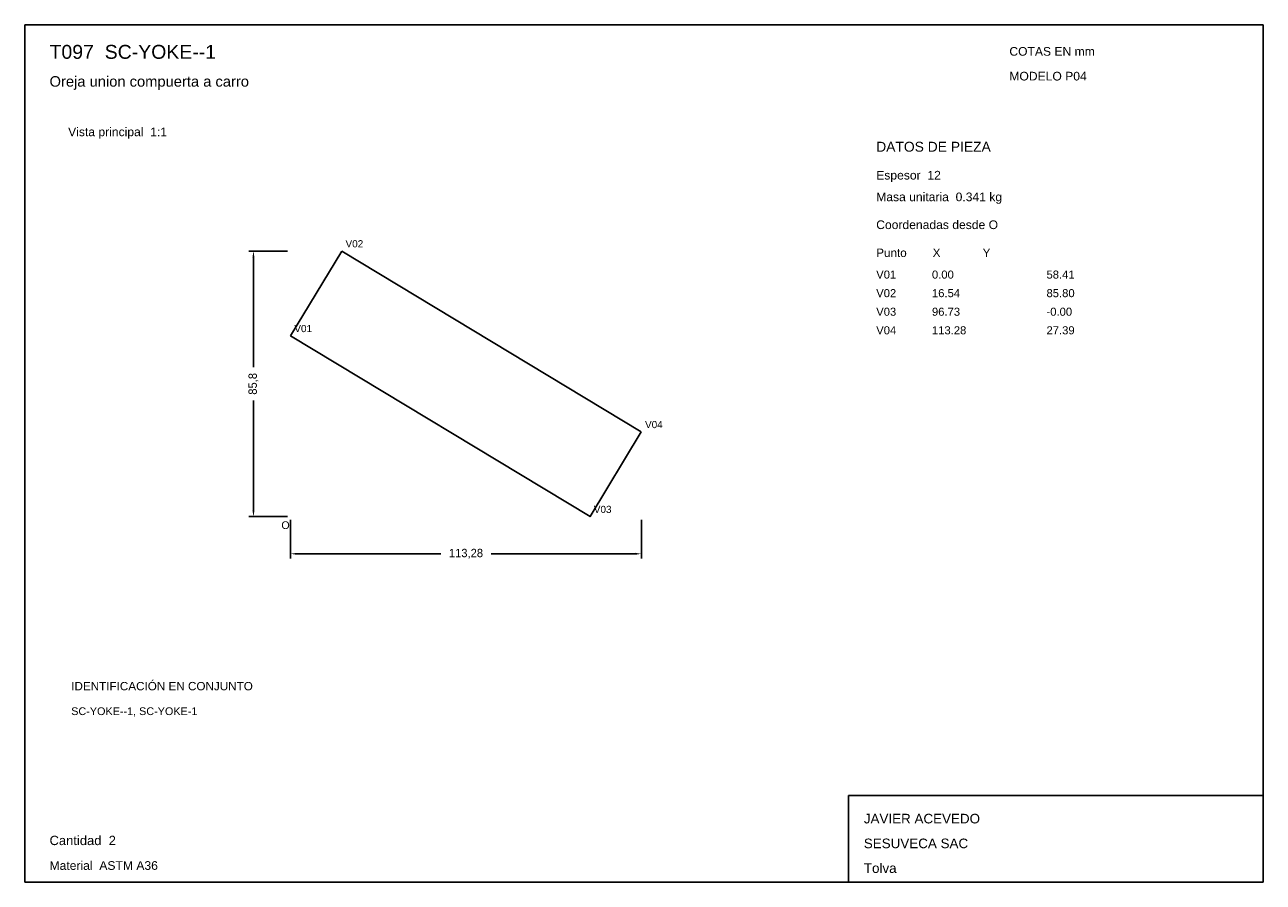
# Model space of a CAD drawing. Header units: millimetres. Extents: x 10 to 410, y 10 to 287.
import ezdxf

# ---------------------------------------------------------------- set-up
doc = ezdxf.new("R2010")
doc.units = ezdxf.units.MM
doc.styles.add('ARIAL', font='arial.ttf')
doc.dimstyles.get("Standard").update_dxf_attribs({"dimtxt": 2.5, "dimasz": 2.5, "dimexe": 1.25, "dimexo": 0.625, "dimtad": 1, "dimcen": 2.5, "dimazin": 3, "dimtfac": 1, "dimtmove": 0, "dimatfit": 3})

# ---------------------------------------------------------------- blocks, each defined once
blk = doc.blocks.new('_CLOSEDFILLED')
at = {"color": 0, "linetype": 'BYBLOCK'}
blk.add_solid([(-1, 0.16), (0, 0), (-1, -0.16)], dxfattribs=at)
blk = doc.blocks.new('*D1')
for p, q in [((95.86, 127.1), (95.86, 114.6)), ((209.14, 127.1), (209.14, 114.6)), ((97.86, 116.1), (144.4, 116.1)), ((160.6, 116.1), (207.14, 116.1))]:
    blk.add_line(p, q)
at = {"layer": 'Defpoints'}
for p in [(95.86, 128.1), (209.14, 128.1), (95.86, 116.1)]:
    blk.add_point(p, dxfattribs=at)
at = {"xscale": 2, "yscale": 2, "rotation": 180}
blk.add_blockref('_CLOSEDFILLED', (95.86, 116.1), dxfattribs=at)
at = {"xscale": 2, "yscale": 2}
blk.add_blockref('_CLOSEDFILLED', (209.14, 116.1), dxfattribs=at)
at = {"insert": (152.5, 116.1), "char_height": 2.7, "attachment_point": 5}
blk.add_mtext('113,28', dxfattribs=at)
blk = doc.blocks.new('*D2')
for p, q in [((94.86, 213.9), (82.36, 213.9)), ((83.86, 176.4), (83.86, 211.9)), ((83.86, 130.1), (83.86, 165.6)), ((94.86, 128.1), (82.36, 128.1))]:
    blk.add_line(p, q)
at = {"layer": 'Defpoints'}
for p in [(95.86, 213.9), (83.86, 128.1), (95.86, 128.1)]:
    blk.add_point(p, dxfattribs=at)
at = {"xscale": 2, "yscale": 2}
for p, rotation in [((83.86, 213.9), 90), ((83.86, 128.1), 270)]:
    blk.add_blockref('_CLOSEDFILLED', p, dxfattribs=dict(at, rotation=rotation))
at = {"insert": (83.86, 171), "char_height": 2.7, "attachment_point": 5, "rotation": 90}
blk.add_mtext('85,8', dxfattribs=at)

msp = doc.modelspace()

# ---------------------------------------------------------------- linework, layer by layer
for p, q in [((410, 287), (10, 287)), ((10, 287), (10, 10)), ((410, 10), (410, 287)), ((410, 38), (276, 38)), ((276, 38), (276, 10)), ((410, 10), (410, 38)), ((10, 10), (410, 10)), ((276, 10), (410, 10))]:
    msp.add_line(p, q)
for points in [[(112.402, 213.9), (95.862, 186.506), (95.862, 186.506)], [(112.402, 213.9), (209.138, 155.494), (209.138, 155.494)], [(95.862, 186.506), (192.598, 128.1), (192.598, 128.1)], [(209.138, 155.494), (192.598, 128.1), (192.598, 128.1)]]:
    msp.add_lwpolyline(points)

# ---------------------------------------------------------------- texts
at = {"style": 'ARIAL'}
for s, height, p in [('T097  SC-YOKE--1', 4.5, (18, 276)), ('COTAS EN mm', 2.8, (328, 277)), ('Oreja union compuerta a carro', 3.4, (18, 267)), ('MODELO P04', 2.8, (328, 269)), ('Vista principal  1:1', 2.8, (24, 251)), ('DATOS DE PIEZA', 3.2, (285, 246)), ('Espesor  12', 2.8, (285, 237)), ('Masa unitaria  0.341 kg', 2.8, (285, 230)), ('Coordenadas desde O', 2.8, (285, 221)), ('V02', 2.3, (113.602, 215.1)), ('Punto        X             Y', 2.7, (285, 212)), ('V01', 2.6, (285, 205)), ('0.00', 2.6, (303, 205)), ('58.41', 2.6, (340, 205)), ('V02', 2.6, (285, 199)), ('16.54', 2.6, (303, 199)), ('85.80', 2.6, (340, 199)), ('V03', 2.6, (285, 193)), ('96.73', 2.6, (303, 193)), ('-0.00', 2.6, (340, 193)), ('V01', 2.3, (97.062, 187.706)), ('V04', 2.6, (285, 187)), ('113.28', 2.6, (303, 187)), ('27.39', 2.6, (340, 187)), ('V04', 2.3, (210.337, 156.694)), ('V03', 2.3, (193.797, 129.3)), ('O', 2.5, (92.862, 124.1)), ('IDENTIFICACIÓN EN CONJUNTO', 2.7, (25, 72)), ('SC-YOKE--1, SC-YOKE-1', 2.5, (25, 64)), ('JAVIER ACEVEDO', 3.1, (281, 29)), ('Cantidad  2', 3, (18, 22)), ('SESUVECA SAC', 3.1, (281, 21)), ('Material  ASTM A36', 2.8, (18, 14)), ('Tolva', 3.1, (281, 13))]:
    msp.add_text(s, height=height, dxfattribs=at).set_placement(p)

# ---------------------------------------------------------------- dimensions: what is measured, and where the dimension line sits
dim = msp.add_linear_dim(base=(83.862, 128.1), p1=(95.862, 128.1), p2=(95.862, 213.9), angle=90, dimstyle='Standard', override={"dimtxt": 2.7, "dimasz": 2, "dimexe": 1.5, "dimexo": 1, "dimgap": 1, "dimdec": 2, "dimlfac": 1, "dimzin": 8})
dim.commit()
dim.dimension.update_dxf_attribs({"geometry": '*D2', "text_midpoint": (83.862, 171)})
dim = msp.add_linear_dim(base=(95.862, 116.1), p1=(95.862, 128.1), p2=(209.138, 128.1), dimstyle='Standard', override={"dimtxt": 2.7, "dimasz": 2, "dimexe": 1.5, "dimexo": 1, "dimgap": 1, "dimdec": 2, "dimlfac": 1, "dimzin": 8})
dim.commit()
dim.dimension.update_dxf_attribs({"geometry": '*D1', "text_midpoint": (152.5, 116.1)})

doc.saveas('drawing.dxf')
